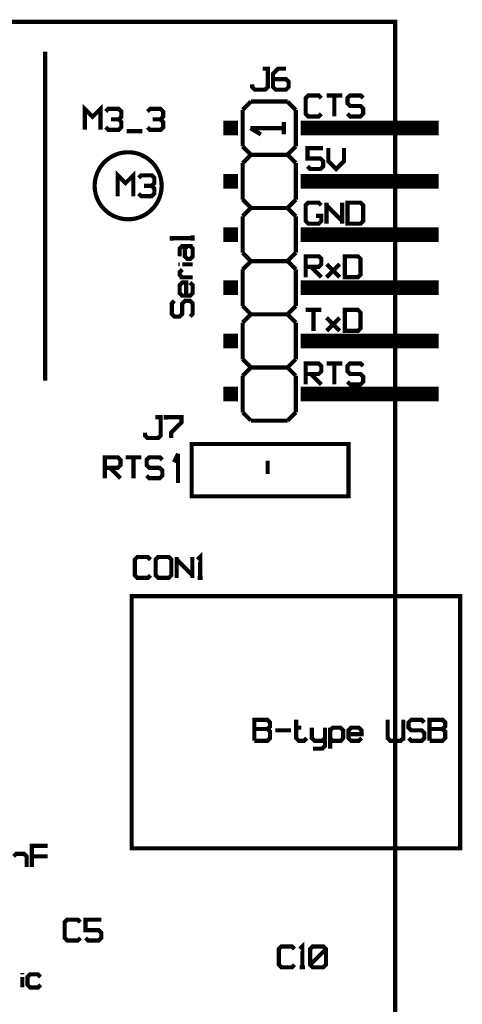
# Model space of a CAD drawing. Header units: millimetres. Extents: x 0 to 118, y 0 to 85.
# Tile 6 of 6: x 97 to 118, y 38 to 85. Entities that reach past the tile are written whole.
import ezdxf

# ---------------------------------------------------------------- set-up
doc = ezdxf.new("R2010")
doc.units = ezdxf.units.MM

msp = doc.modelspace()

# ---------------------------------------------------------------- linework, layer by layer
at = {"layer": '53697760'}
for points, const_width in [([(98.26625, 83.57125), (98.26625, 67.855)], 0.2), ([(108.16, 82.01012), (108.16, 81.88514), (108.28498, 81.76016), (108.7849, 81.76016), (108.90988, 81.88514), (108.90988, 82.76), (108.65992, 82.76)], 0.2), ([(109.78474, 82.76), (109.4098, 82.76), (109.15984, 82.51004), (109.15984, 81.88514), (109.28482, 81.76016), (109.78474, 81.76016), (109.90972, 81.88514), (109.90972, 82.1351), (109.78474, 82.26008), (109.15984, 82.26008)], 0.2), ([(111.46988, 80.60514), (111.3449, 80.48016), (110.84498, 80.48016), (110.72, 80.60514), (110.72, 81.35502), (110.84498, 81.48), (111.3449, 81.48), (111.46988, 81.35502)], 0.2), ([(111.71984, 81.48), (112.46972, 81.48)], 0.2), ([(112.09478, 80.48016), (112.09478, 81.48)], 0.2), ([(112.71968, 80.60514), (112.84466, 80.48016), (113.34458, 80.48016), (113.46956, 80.60514), (113.46956, 80.8551), (113.34458, 80.98008), (112.84466, 80.98008), (112.71968, 81.10506), (112.71968, 81.35502), (112.84466, 81.48), (113.34458, 81.48), (113.46956, 81.35502)], 0.2), ([(100.16, 79.84016), (100.16, 80.84), (100.53494, 80.46506), (100.90988, 80.84), (100.90988, 79.84016)], 0.2), ([(101.15984, 80.71502), (101.28482, 80.84), (101.78474, 80.84), (101.90972, 80.71502), (101.90972, 80.46506), (101.78474, 80.34008), (101.4098, 80.34008)], 0.2), ([(103.15952, 80.71502), (103.2845, 80.84), (103.78442, 80.84), (103.9094, 80.71502), (103.9094, 80.46506), (103.78442, 80.34008), (103.40948, 80.34008)], 0.2), ([(107.70999, 80.79312), (108.10687, 81.19)], 0.2), ([(107.71, 79.04688), (107.71, 80.79312)], 0.2), ([(109.85312, 81.19), (108.10688, 81.19)], 0.2), ([(108.10688, 81.19), (109.85312, 81.19)], 0.2), ([(109.85312, 81.19), (110.25, 80.79312)], 0.2), ([(110.25, 79.04688), (110.25, 80.79312)], 0.2), ([(101.78474, 80.34008), (101.90972, 80.2151), (101.90972, 79.96514), (101.78474, 79.84016), (101.28482, 79.84016), (101.15984, 79.96514)], 0.2), ([(103.78442, 80.34008), (103.9094, 80.2151), (103.9094, 79.96514), (103.78442, 79.84016), (103.2845, 79.84016), (103.15952, 79.96514)], 0.2), ([(106.78, 79.92), (107.48, 79.92)], 0.7), ([(108.08, 79.92), (109.68, 79.92), (109.68, 79.62), (109.68, 80.22)], 0.2), ([(108.08, 79.92), (108.58, 79.62)], 0.2), ([(110.48, 79.92), (117.08, 79.92)], 0.7), ([(102.15968, 79.77767), (102.90956, 79.77767)], 0.2), ([(107.71, 79.04688), (108.10688, 78.65)], 0.2), ([(109.85311, 78.65), (110.24999, 79.04688)], 0.2), ([(111.55738, 78.9675), (110.8075, 78.9675), (110.8075, 78.46758), (111.4324, 78.46758), (111.55738, 78.3426), (111.55738, 78.09264), (111.4324, 77.96766), (110.93248, 77.96766), (110.8075, 78.09264)], 0.2), ([(111.80734, 78.9675), (111.80734, 78.3426), (112.18228, 77.96766), (112.55722, 78.3426), (112.55722, 78.9675)], 0.2), ([(102.235, 75.56834), (102.235, 75.56834), (102.29083, 75.56932), (102.34661, 75.57224), (102.40224, 75.57711), (102.45767, 75.58392), (102.51283, 75.59265), (102.56765, 75.60331), (102.62207, 75.61587), (102.67601, 75.63033), (102.72942, 75.64665), (102.78223, 75.66484), (102.83437, 75.68485), (102.88577, 75.70667), (102.93639, 75.73027), (102.98615, 75.75563), (103.035, 75.7827), (103.08287, 75.81147), (103.1297, 75.84188), (103.17545, 75.87392), (103.22005, 75.90753), (103.26346, 75.94267), (103.3056, 75.97931), (103.34645, 76.0174), (103.38594, 76.05689), (103.42403, 76.09774), (103.46067, 76.13988), (103.49581, 76.18329), (103.52942, 76.22789), (103.56146, 76.27364), (103.59187, 76.32047), (103.62064, 76.36835), (103.64771, 76.41719), (103.67307, 76.46695), (103.69667, 76.51757), (103.71849, 76.56897), (103.7385, 76.62111), (103.75669, 76.67392), (103.77301, 76.72733), (103.78747, 76.78127), (103.80003, 76.83569), (103.81069, 76.89051), (103.81942, 76.94567), (103.82623, 77.0011), (103.8311, 77.05673), (103.83402, 77.11251), (103.835, 77.16834), (103.83402, 77.22417), (103.8311, 77.27995), (103.82623, 77.33558), (103.81942, 77.39101), (103.81069, 77.44617), (103.80003, 77.50099), (103.78747, 77.55541), (103.77301, 77.60935), (103.75669, 77.66276), (103.7385, 77.71557), (103.71849, 77.76771), (103.69667, 77.81911), (103.67307, 77.86973), (103.64771, 77.91949), (103.62064, 77.96834), (103.59187, 78.01621), (103.56146, 78.06304), (103.52942, 78.10879), (103.49581, 78.15339), (103.46067, 78.1968), (103.42403, 78.23894), (103.38594, 78.27979), (103.34645, 78.31928), (103.3056, 78.35737), (103.26346, 78.39401), (103.22005, 78.42915), (103.17545, 78.46276), (103.1297, 78.4948), (103.08287, 78.52521), (103.03499, 78.55398), (102.98615, 78.58105), (102.93639, 78.60641), (102.88577, 78.63001), (102.83437, 78.65183), (102.78223, 78.67184), (102.72942, 78.69003), (102.67601, 78.70635), (102.62207, 78.72081), (102.56765, 78.73337), (102.51283, 78.74403), (102.45767, 78.75276), (102.40224, 78.75957), (102.34661, 78.76444), (102.29083, 78.76736), (102.235, 78.76834), (102.17917, 78.76736), (102.12339, 78.76444), (102.06776, 78.75957), (102.01233, 78.75276), (101.95717, 78.74403), (101.90235, 78.73337), (101.84793, 78.72081), (101.79399, 78.70635), (101.74058, 78.69003), (101.68777, 78.67184), (101.63563, 78.65183), (101.58423, 78.63001), (101.53361, 78.60641), (101.48385, 78.58105), (101.435, 78.55398), (101.38713, 78.52521), (101.3403, 78.4948), (101.29455, 78.46276), (101.24995, 78.42915), (101.20654, 78.39401), (101.1644, 78.35737), (101.12355, 78.31928), (101.08406, 78.27979), (101.04597, 78.23894), (101.00933, 78.1968), (100.97419, 78.15339), (100.94058, 78.10879), (100.90854, 78.06304), (100.87813, 78.01621), (100.84936, 77.96833), (100.82229, 77.91949), (100.79693, 77.86973), (100.77333, 77.81911), (100.75151, 77.76771), (100.7315, 77.71557), (100.71331, 77.66276), (100.69699, 77.60935), (100.68253, 77.55541), (100.66997, 77.50099), (100.65931, 77.44617), (100.65058, 77.39101), (100.64377, 77.33558), (100.6389, 77.27995), (100.63598, 77.22417), (100.635, 77.16834), (100.63598, 77.11251), (100.6389, 77.05673), (100.64377, 77.0011), (100.65058, 76.94567), (100.65931, 76.89051), (100.66997, 76.83569), (100.68253, 76.78127), (100.69699, 76.72733), (100.71331, 76.67392), (100.7315, 76.62111), (100.75151, 76.56897), (100.77333, 76.51757), (100.79693, 76.46695), (100.82229, 76.41719), (100.84936, 76.36834), (100.87813, 76.32047), (100.90854, 76.27364), (100.94058, 76.22789), (100.97419, 76.18329), (101.00933, 76.13988), (101.04597, 76.09774), (101.08406, 76.05689), (101.12355, 76.0174), (101.1644, 75.97931), (101.20654, 75.94267), (101.24995, 75.90753), (101.29455, 75.87392), (101.3403, 75.84188), (101.38713, 75.81147), (101.43501, 75.7827), (101.48385, 75.75563), (101.53361, 75.73027), (101.58423, 75.70667), (101.63563, 75.68485), (101.68777, 75.66484), (101.74058, 75.64665), (101.79399, 75.63033), (101.84793, 75.61587), (101.90235, 75.60331), (101.95717, 75.59265), (102.01233, 75.58392), (102.06776, 75.57711), (102.12339, 75.57224), (102.17917, 75.56932), (102.235, 75.56834)], 0.2), ([(107.70999, 78.25312), (108.10687, 78.65)], 0.2), ([(109.85312, 78.65), (108.10688, 78.65)], 0.2), ([(108.10688, 78.65), (109.85312, 78.65)], 0.2), ([(109.85312, 78.65), (110.25, 78.25312)], 0.2), ([(107.71, 76.50688), (107.71, 78.25312)], 0.2), ([(110.25, 76.50688), (110.25, 78.25312)], 0.2), ([(101.73508, 76.66842), (101.73508, 77.66826), (102.11002, 77.29332), (102.48496, 77.66826), (102.48496, 76.66842)], 0.2), ([(102.73492, 77.54328), (102.8599, 77.66826), (103.35982, 77.66826), (103.4848, 77.54328), (103.4848, 77.29332), (103.35982, 77.16834), (102.98488, 77.16834)], 0.2), ([(106.78, 77.38), (107.48, 77.38)], 0.7), ([(110.48, 77.38), (117.08, 77.38)], 0.7), ([(103.35982, 77.16834), (103.4848, 77.04336), (103.4848, 76.7934), (103.35982, 76.66842), (102.8599, 76.66842), (102.73492, 76.7934)], 0.2), ([(107.70999, 75.71312), (108.10687, 76.11)], 0.2), ([(107.71, 76.50688), (108.10688, 76.11)], 0.2), ([(109.85312, 76.11), (108.10688, 76.11)], 0.2), ([(108.10688, 76.11), (109.85312, 76.11)], 0.2), ([(109.85311, 76.11), (110.24999, 76.50688)], 0.2), ([(109.85312, 76.11), (110.25, 75.71312)], 0.2), ([(111.21992, 75.7351), (111.46988, 75.7351), (111.46988, 75.48514), (111.3449, 75.36016), (110.84498, 75.36016), (110.72, 75.48514), (110.72, 76.23502), (110.84498, 76.36), (111.3449, 76.36), (111.46988, 76.23502)], 0.2), ([(111.71984, 75.36016), (111.71984, 76.36)], 0.2), ([(111.71984, 76.23502), (112.46972, 75.48514)], 0.2), ([(112.46972, 75.36016), (112.46972, 76.36)], 0.2), ([(112.71968, 75.36016), (112.71968, 76.36), (113.34458, 76.36), (113.46956, 76.23502), (113.46956, 75.48514), (113.34458, 75.36016), (112.71968, 75.36016)], 0.2), ([(107.71, 73.96688), (107.71, 75.71312)], 0.2), ([(110.25, 73.96688), (110.25, 75.71312)], 0.2), ([(105.31984, 74.6694), (104.32, 74.6694), (104.32, 74.54442)], 0.2), ([(105.31984, 74.54442), (105.31984, 74.79438)], 0.2), ([(106.78, 74.84), (107.48, 74.84)], 0.7), ([(110.48, 74.84), (117.08, 74.84)], 0.7), ([(104.69494, 73.79454), (104.69494, 74.16948), (104.81992, 74.29446), (105.31984, 74.29446)], 0.2), ([(105.19486, 74.29446), (105.31984, 74.16948), (105.31984, 73.79454), (105.19486, 73.66956), (105.06988, 73.66956), (104.9449, 73.79454), (104.9449, 74.16948), (105.06988, 74.29446)], 0.2), ([(107.71, 73.96688), (108.10688, 73.57)], 0.2), ([(109.85311, 73.57), (110.24999, 73.96688)], 0.2), ([(110.72, 72.80016), (110.72, 73.8), (111.3449, 73.8), (111.46988, 73.67502), (111.46988, 73.42506), (111.3449, 73.30008), (110.72, 73.30008)], 0.2), ([(112.5947, 72.80016), (112.5947, 73.8), (113.2196, 73.8), (113.34458, 73.67502), (113.34458, 72.92514), (113.2196, 72.80016), (112.5947, 72.80016)], 0.2), ([(104.69494, 73.4196), (104.63245, 73.4196)], 0.2), ([(105.31984, 73.4196), (104.81992, 73.4196)], 0.2), ([(107.70999, 73.17312), (108.10687, 73.57)], 0.2), ([(109.85312, 73.57), (108.10688, 73.57)], 0.2), ([(108.10688, 73.57), (109.85312, 73.57)], 0.2), ([(109.85312, 73.57), (110.25, 73.17312)], 0.2), ([(110.96996, 73.30008), (111.46988, 72.80016)], 0.2), ([(111.71984, 72.80016), (112.34474, 73.42506)], 0.2), ([(112.34474, 72.80016), (111.71984, 73.42506)], 0.2), ([(104.81992, 72.7947), (104.69494, 72.91968), (104.69494, 73.04466), (104.81992, 73.16964)], 0.2), ([(105.31984, 72.7947), (104.69494, 72.7947)], 0.2), ([(107.71, 71.42688), (107.71, 73.17312)], 0.2), ([(110.25, 71.42688), (110.25, 73.17312)], 0.2), ([(105.19486, 72.54474), (105.31984, 72.41976), (105.31984, 72.04482), (105.19486, 71.91984), (104.81992, 71.91984), (104.69494, 72.04482), (104.69494, 72.41976), (104.81992, 72.54474), (105.00739, 72.54474), (105.00739, 71.91984)], 0.2), ([(106.78, 72.3), (107.48, 72.3)], 0.7), ([(110.48, 72.3), (117.08, 72.3)], 0.7), ([(105.19486, 70.92), (105.31984, 71.04498), (105.31984, 71.5449), (105.19486, 71.66988), (104.9449, 71.66988), (104.81992, 71.5449), (104.81992, 71.04498), (104.69494, 70.92), (104.44498, 70.92), (104.32, 71.04498), (104.32, 71.5449), (104.44498, 71.66988)], 0.2), ([(107.71, 71.42688), (108.10688, 71.03)], 0.2), ([(109.85311, 71.03), (110.24999, 71.42688)], 0.2), ([(107.70999, 70.63312), (108.10687, 71.03)], 0.2), ([(109.85312, 71.03), (108.10688, 71.03)], 0.2), ([(108.10688, 71.03), (109.85312, 71.03)], 0.2), ([(109.85312, 71.03), (110.25, 70.63312)], 0.2), ([(110.72, 71.24), (111.46988, 71.24)], 0.2), ([(111.09494, 70.24016), (111.09494, 71.24)], 0.2), ([(112.5947, 70.24016), (112.5947, 71.24), (113.2196, 71.24), (113.34458, 71.11502), (113.34458, 70.36514), (113.2196, 70.24016), (112.5947, 70.24016)], 0.2), ([(107.71, 68.88688), (107.71, 70.63312)], 0.2), ([(110.25, 68.88688), (110.25, 70.63312)], 0.2), ([(111.71984, 70.24016), (112.34474, 70.86506)], 0.2), ([(112.34474, 70.24016), (111.71984, 70.86506)], 0.2), ([(106.78, 69.76), (107.48, 69.76)], 0.7), ([(110.48, 69.76), (117.08, 69.76)], 0.7), ([(107.71, 68.88688), (108.10688, 68.49)], 0.2), ([(109.85311, 68.49), (110.24999, 68.88688)], 0.2), ([(110.72, 67.68016), (110.72, 68.68), (111.3449, 68.68), (111.46988, 68.55502), (111.46988, 68.30506), (111.3449, 68.18008), (110.72, 68.18008)], 0.2), ([(111.71984, 68.68), (112.46972, 68.68)], 0.2), ([(112.09478, 67.68016), (112.09478, 68.68)], 0.2), ([(112.71968, 67.80514), (112.84466, 67.68016), (113.34458, 67.68016), (113.46956, 67.80514), (113.46956, 68.0551), (113.34458, 68.18008), (112.84466, 68.18008), (112.71968, 68.30506), (112.71968, 68.55502), (112.84466, 68.68), (113.34458, 68.68), (113.46956, 68.55502)], 0.2), ([(107.70999, 68.09312), (108.10687, 68.49)], 0.2), ([(107.71, 66.34688), (107.71, 68.09312)], 0.2), ([(109.85312, 68.49), (108.10688, 68.49)], 0.2), ([(108.10688, 68.49), (109.85312, 68.49)], 0.2), ([(109.85312, 68.49), (110.25, 68.09312)], 0.2), ([(110.25, 66.34688), (110.25, 68.09312)], 0.2), ([(110.96996, 68.18008), (111.46988, 67.68016)], 0.2), ([(106.78, 67.22), (107.48, 67.22)], 0.7), ([(110.48, 67.22), (117.08, 67.22)], 0.7), ([(107.71, 66.34688), (108.10688, 65.95)], 0.2), ([(109.85311, 65.95), (110.24999, 66.34688)], 0.2), ([(103.04, 65.37012), (103.04, 65.24514), (103.16498, 65.12016), (103.6649, 65.12016), (103.78988, 65.24514), (103.78988, 66.12), (103.53992, 66.12)], 0.2), ([(104.03984, 65.99502), (104.03984, 66.12), (104.78972, 66.12), (104.78972, 65.87004), (104.2898, 65.37012), (104.2898, 65.12016)], 0.2), ([(108.10688, 65.95), (109.85312, 65.95)], 0.2), ([(105.27125, 64.83875), (112.77125, 64.83875), (112.77125, 62.33875), (105.27125, 62.33875), (105.27125, 64.83875)], 0.2), ([(104.62125, 64.36875), (104.42125, 63.96875)], 0.2), ([(104.62125, 64.36875), (104.62125, 63.06875)], 0.2), ([(101.12, 63.20016), (101.12, 64.2), (101.7449, 64.2), (101.86988, 64.07502), (101.86988, 63.82506), (101.7449, 63.70008), (101.12, 63.70008)], 0.2), ([(102.11984, 64.2), (102.86972, 64.2)], 0.2), ([(102.49478, 63.20016), (102.49478, 64.2)], 0.2), ([(103.11968, 63.32514), (103.24466, 63.20016), (103.74458, 63.20016), (103.86956, 63.32514), (103.86956, 63.5751), (103.74458, 63.70008), (103.24466, 63.70008), (103.11968, 63.82506), (103.11968, 64.07502), (103.24466, 64.2), (103.74458, 64.2), (103.86956, 64.07502)], 0.2), ([(108.9025, 63.41), (108.9025, 64.045)], 0.2), ([(101.36996, 63.70008), (101.86988, 63.20016)], 0.2), ([(104.62125, 63.06875), (104.52125, 63.06875), (104.72125, 63.06875)], 0.2), ([(103.30238, 58.56639), (103.1774, 58.44141), (102.67748, 58.44141), (102.5525, 58.56639), (102.5525, 59.31627), (102.67748, 59.44125), (103.1774, 59.44125), (103.30238, 59.31627)], 0.2), ([(104.17724, 58.44141), (103.67732, 58.44141), (103.55234, 58.56639), (103.55234, 59.31627), (103.67732, 59.44125), (104.17724, 59.44125), (104.30222, 59.31627), (104.30222, 58.56639), (104.17724, 58.44141)], 0.2), ([(104.55218, 58.44141), (104.55218, 59.44125)], 0.2), ([(104.55218, 59.31627), (105.30206, 58.56639)], 0.2), ([(105.30206, 58.44141), (105.30206, 59.44125)], 0.2), ([(105.677, 58.44141), (105.677, 59.44125), (105.55202, 59.31627)], 0.2), ([(105.55202, 58.44141), (105.80198, 58.44141)], 0.2), ([(102.40021, 45.5273), (102.40021, 57.5673), (118.11021, 57.5673), (118.11021, 45.5273), (102.40021, 45.5273)], 0.2), ([(108.2675, 50.66266), (108.2675, 51.6625), (108.8924, 51.6625), (109.01738, 51.53752), (109.01738, 51.35005), (108.8924, 51.22507), (108.2675, 51.22507)], 0.2), ([(110.26718, 51.6625), (110.26718, 50.78764), (110.39216, 50.66266), (110.64212, 50.66266), (110.7671, 50.78764)], 0.2), ([(114.64148, 51.6625), (114.64148, 50.78764), (114.76646, 50.66266), (115.26638, 50.66266), (115.39136, 50.78764)], 0.2), ([(115.39136, 51.6625), (115.39136, 50.66266)], 0.2), ([(115.64132, 50.78764), (115.7663, 50.66266), (116.26622, 50.66266), (116.3912, 50.78764), (116.3912, 51.0376), (116.26622, 51.16258), (115.7663, 51.16258), (115.64132, 51.28756), (115.64132, 51.53752), (115.7663, 51.6625), (116.26622, 51.6625), (116.3912, 51.53752)], 0.2), ([(116.64116, 50.66266), (116.64116, 51.6625), (117.26606, 51.6625), (117.39104, 51.53752), (117.39104, 51.35005), (117.26606, 51.22507), (116.64116, 51.22507)], 0.2), ([(108.8924, 51.22507), (109.01738, 51.10009), (109.01738, 50.78764), (108.8924, 50.66266), (108.2675, 50.66266)], 0.2), ([(109.26734, 51.16258), (110.01722, 51.16258)], 0.2), ([(110.26718, 51.28756), (110.51714, 51.28756)], 0.2), ([(111.64196, 50.78764), (111.51698, 50.66266), (111.14204, 50.66266), (111.01706, 50.78764), (111.01706, 51.28756)], 0.2), ([(111.07955, 50.28772), (111.51698, 50.28772), (111.64196, 50.4127), (111.64196, 51.28756)], 0.2), ([(111.89192, 50.28772), (111.89192, 51.28756)], 0.2), ([(111.89192, 51.16258), (112.0169, 51.28756), (112.39184, 51.28756), (112.51682, 51.16258), (112.51682, 50.78764), (112.39184, 50.66266), (112.0169, 50.66266), (111.89192, 50.78764)], 0.2), ([(113.39168, 50.78764), (113.2667, 50.66266), (112.89176, 50.66266), (112.76678, 50.78764), (112.76678, 51.16258), (112.89176, 51.28756), (113.2667, 51.28756), (113.39168, 51.16258), (113.39168, 50.97511), (112.76678, 50.97511)], 0.2), ([(117.26606, 51.22507), (117.39104, 51.10009), (117.39104, 50.78764), (117.26606, 50.66266), (116.64116, 50.66266)], 0.2), ([(97.63438, 44.64016), (97.63438, 45.64), (98.38426, 45.64)], 0.2), ([(96.75952, 45.14008), (96.8845, 45.26506), (97.25944, 45.26506), (97.38442, 45.14008), (97.38442, 44.64016)], 0.2), ([(98.38426, 45.14008), (97.63438, 45.14008)], 0.2), ([(99.94988, 41.24514), (99.8249, 41.12016), (99.32498, 41.12016), (99.2, 41.24514), (99.2, 41.99502), (99.32498, 42.12), (99.8249, 42.12), (99.94988, 41.99502)], 0.2), ([(100.94972, 42.12), (100.19984, 42.12), (100.19984, 41.62008), (100.82474, 41.62008), (100.94972, 41.4951), (100.94972, 41.24514), (100.82474, 41.12016), (100.32482, 41.12016), (100.19984, 41.24514)], 0.2), ([(110.18988, 39.96514), (110.0649, 39.84016), (109.56498, 39.84016), (109.44, 39.96514), (109.44, 40.71502), (109.56498, 40.84), (110.0649, 40.84), (110.18988, 40.71502)], 0.2), ([(110.56482, 39.84016), (110.56482, 40.84), (110.43984, 40.71502)], 0.2), ([(111.06474, 39.84016), (110.93976, 39.96514), (110.93976, 40.71502), (111.06474, 40.84), (111.56466, 40.84), (111.68964, 40.71502), (111.68964, 39.96514), (111.56466, 39.84016), (111.06474, 39.84016)], 0.2), ([(110.93976, 39.96514), (111.68964, 40.71502)], 0.2), ([(97.1743, 39.50506), (97.1743, 39.56755)], 0.2), ([(98.04916, 39.00514), (97.92418, 38.88016), (97.54924, 38.88016), (97.42426, 39.00514), (97.42426, 39.38008), (97.54924, 39.50506), (97.92418, 39.50506), (98.04916, 39.38008)], 0.2), ([(110.43984, 39.84016), (110.6898, 39.84016)], 0.2), ([(97.1743, 38.88016), (97.1743, 39.38008)], 0.2)]:
    msp.add_lwpolyline(points, dxfattribs=dict(at, const_width=const_width))
at = {"layer": '53705064', "const_width": 0.2}
msp.add_lwpolyline([(0, 85), (115, 85), (115, 0), (0, 0), (0, 85)], dxfattribs=at)

doc.saveas('drawing.dxf')
